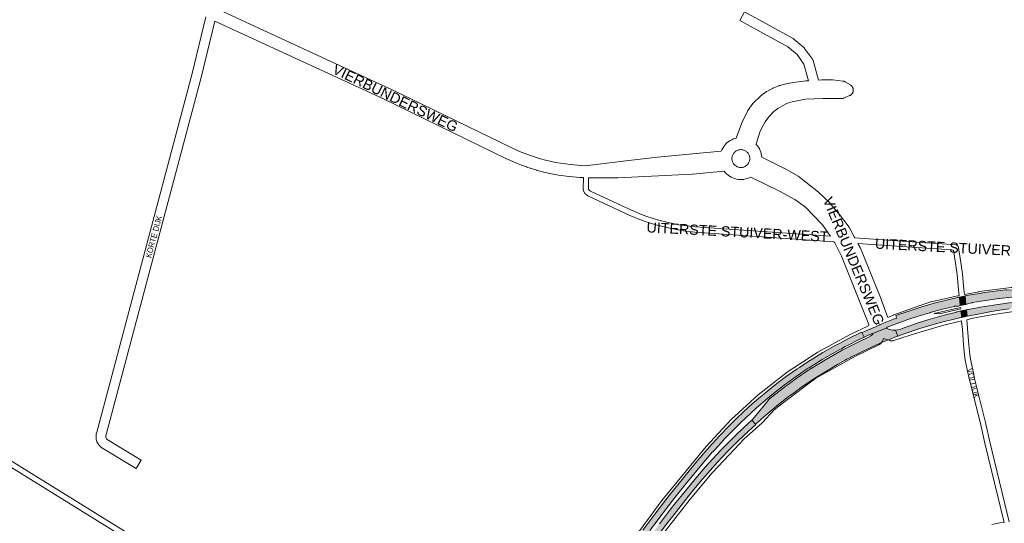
# Paper-space layout 'Layout1' of a CAD drawing. Header units: metres. Extents: x 123097 to 144122, y 392739 to 407589.
# Tile 46 of 256: x 125931 to 127243, y 401853 to 402524. Entities that reach past the tile are written whole.
import ezdxf
from ezdxf.enums import TextEntityAlignment as Align

# ---------------------------------------------------------------- set-up
doc = ezdxf.new("R2010")
doc.units = ezdxf.units.M
doc.header["$MEASUREMENT"] = 0
for name, color, linetype, lineweight in [('gs-anno-wegen algemeen tekst', 7, 'Continuous', 0), ('gs-knt-fietspaden', 7, 'Continuous', 0), ('gs-knt-hoofdweg', 7, 'Continuous', 0), ('gs-knt-wegen algemeen', 7, 'Continuous', 0), ('gs-vlk-plantopografie wegen algemeen', 7, 'Continuous', 0), ('ir-ARC-asfalt-hoofdwegen-te inspecteren', 5, 'Continuous', 0)]:
    doc.layers.add(name, color=color, linetype=linetype, lineweight=lineweight)
doc.styles.add('Style-Arial', font='arial.ttf')

psp = doc.layouts.get("Layout1")

# ---------------------------------------------------------------- hatches: boundary and pattern name
at = {"layer": 'ir-ARC-asfalt-hoofdwegen-te inspecteren', "linetype": 'Continuous', "lineweight": 13, "extrusion": (0, 0, -1)}
for points in [[(-127236.721, 402152.808), (-127253.192, 402154.594), (-127269.701, 402155.98), (-127280.992, 402156.742), (-127283.534, 402156.861), (-127283.188, 402164.271), (-127279.684, 402164.015), (-127278.13, 402163.977), (-127246.676, 402164.185), (-127244.69, 402164.131), (-127216.677, 402160.489), (-127210.132, 402159.505), (-127192.456, 402156.552), (-127190.923, 402156.235), (-127192.113, 402144.828), (-127194.861, 402145.398), (-127197.563, 402146.424), (-127200.365, 402147.134), (-127201.016, 402147.247), (-127218.415, 402150.233), (-127235.893, 402152.715)], [(-127181.746, 402154.336), (-127180.902, 402153.85), (-127164.386, 402150.003), (-127149.839, 402146.264), (-127133.549, 402141.586), (-127116.088, 402136.04), (-127098.769, 402130.063), (-127098.894, 402129.681), (-127099.948, 402126.891), (-127100.034, 402126.664), (-127099.742, 402126.511), (-127095.45, 402124.966), (-127082.189, 402119.784), (-127077.943, 402117.963), (-127077.248, 402117.665), (-127071.404, 402115.144), (-127060.945, 402110.631), (-127056.115, 402108.484), (-127053.551, 402107.516), (-127056.51, 402101.134), (-127064.252, 402104.723), (-127067.423, 402106.134), (-127067.791, 402106.147), (-127068.081, 402105.919), (-127086.573, 402113.717), (-127086.788, 402114.13), (-127087.176, 402114.388), (-127095.598, 402117.647), (-127112.558, 402123.843), (-127113.247, 402124.105), (-127128.511, 402129.157), (-127143.906, 402133.797), (-127144.632, 402134.001), (-127160.755, 402138.37), (-127177.004, 402142.242), (-127177.5, 402142.338), (-127179.682, 402142.628), (-127181.881, 402142.704), (-127184.655, 402143.28), (-127183.336, 402154.665)], [(-126743.267, 401782.749), (-126751.822, 401795.132), (-126760.418, 401807.487), (-126766.676, 401816.25), (-126772.99, 401824.977), (-126773.745, 401826.011), (-126777.65, 401831.344), (-126794.018, 401853.266), (-126803.139, 401865.138), (-126821.823, 401888.886), (-126831.395, 401900.624), (-126841.154, 401912.206), (-126850.996, 401923.445), (-126861.044, 401934.5), (-126874.439, 401948.701), (-126888.203, 401962.545), (-126902.327, 401976.021), (-126911.957, 401984.917), (-126911.714, 401985.153), (-126906.841, 401990.617), (-126906.688, 401990.737), (-126901.3, 401985.706), (-126895.882, 401980.702), (-126885.344, 401970.755), (-126875.08, 401960.527), (-126864.872, 401950.012), (-126854.848, 401939.322), (-126844.449, 401927.828), (-126834.254, 401916.152), (-126814.168, 401891.697), (-126805.568, 401880.956), (-126797.147, 401870.074), (-126790.358, 401861.214), (-126783.596, 401852.333), (-126767.529, 401830.688), (-126766.776, 401829.652), (-126747.983, 401803.311), (-126731.031, 401778.691), (-126714.481, 401753.873), (-126710.587, 401747.828), (-126708.099, 401744.036), (-126703.325, 401736.995), (-126698.505, 401730.463), (-126693.256, 401724.271), (-126692.766, 401724.515), (-126672.587, 401692.039), (-126673.206, 401691.648), (-126668.397, 401681.562), (-126663.013, 401671.771), (-126660.046, 401666.733), (-126629.465, 401617.395), (-126627.979, 401615.774), (-126627.511, 401615.014), (-126634.675, 401610.49), (-126636.275, 401611.06), (-126636.735, 401611.437), (-126638.4, 401614.108), (-126637.181, 401614.862), (-126637.329, 401615.397), (-126649.207, 401634.709), (-126654.465, 401643.153), (-126657.115, 401647.408), (-126665.032, 401660.252), (-126688.034, 401697.351), (-126694.414, 401707.752), (-126710.721, 401733.611), (-126718.65, 401746.007), (-126726.749, 401758.293)]]:
    psp.add_hatch(color=5, dxfattribs=at).paths.add_polyline_path(points, flags=0)
at = {"layer": 'ir-ARC-asfalt-hoofdwegen-te inspecteren', "linetype": 'Continuous', "lineweight": 13}
for points in [[(127192.851, 402137.754), (127193.763, 402129.018), (127196.556, 402129.626), (127231.128, 402136.348), (127249.556, 402139.123), (127276.516, 402142.314), (127295.145, 402143.979), (127313.153, 402145.143), (127336.57, 402146.152), (127356.953, 402146.685), (127400.251, 402146.808), (127444.883, 402146.013), (127532.541, 402143.781), (127572.752, 402142.773), (127572.961, 402150.389), (127556.655, 402150.827), (127532.793, 402151.426), (127444.921, 402153.684), (127400.55, 402154.449), (127357.012, 402154.354), (127335.56, 402153.778), (127313.351, 402152.781), (127294.677, 402151.549), (127271.233, 402149.389), (127253.086, 402147.238), (127234.499, 402144.596), (127211.383, 402140.941), (127195.665, 402138.111), (127195.628, 402138.346)], [(127098.244, 402110.491), (127101.154, 402102.597), (127109.713, 402105.752), (127130.824, 402112.703), (127154.786, 402120.011), (127183.579, 402126.801), (127186.491, 402127.435), (127185.478, 402136.181), (127182.625, 402135.573), (127179.904, 402134.919), (127179.673, 402134.56), (127163.152, 402130.295), (127141.547, 402124.21), (127128.303, 402120.064), (127107.177, 402112.666), (127104.292, 402111.592), (127101.3, 402110.864)], [(127031.354, 402070.542), (127033.556, 402071.725), (127038.287, 402074.218), (127038.748, 402074.462), (127051.516, 402080.962), (127064.475, 402087.073), (127076.875, 402092.668), (127081.854, 402094.774), (127091.036, 402098.578), (127099.471, 402101.977), (127101.154, 402102.597), (127098.244, 402110.491), (127094.316, 402110.596), (127090.468, 402111.39), (127086.819, 402112.848), (127086.584, 402113.251), (127086.573, 402113.717), (127068.081, 402105.919), (127068.153, 402105.558), (127067.975, 402105.235), (127065.31, 402102.937), (127062.269, 402101.166), (127050.206, 402095.393), (127036.177, 402088.467), (127032.382, 402086.458), (127027.192, 402083.711), (127024.982, 402082.542), (127023.981, 402082.012), (127003.973, 402070.663), (126980.269, 402055.848), (126967.04, 402046.885), (126950.241, 402034.743), (126931.143, 402019.858), (126929.705, 402018.463), (126929.132, 402017.82), (126928.382, 402016.978), (126908.234, 401992.145), (126906.841, 401990.617), (126911.714, 401985.153), (126917.638, 401990.556), (126918.732, 401991.509), (126922.872, 401995.2), (126933.893, 402004.553), (126940.209, 402009.688), (126955.295, 402021.523), (126963.431, 402027.61), (126971.692, 402033.528), (126986.658, 402043.72), (126995.242, 402049.326), (127003.952, 402054.735), (127020.773, 402064.653)], [(127027.771, 402095.146), (127022.563, 402092.429), (127020.346, 402091.273), (127018.861, 402090.498), (127001.571, 402080.684), (126987.996, 402072.387), (126982.627, 402069.106), (126970.23, 402060.914), (126967.082, 402058.833), (126951.221, 402047.72), (126936.246, 402036.32), (126922.538, 402025.361), (126918.273, 402021.851), (126907.067, 402012.277), (126896.148, 402002.377), (126885.68, 401992.435), (126875.443, 401982.256), (126864.485, 401970.756), (126853.784, 401959.017), (126844.151, 401948.172), (126834.67, 401937.194), (126815.505, 401913.962), (126796.47, 401890.233), (126778.608, 401867.195), (126761.407, 401844.207), (126757.207, 401838.453), (126756.454, 401837.418), (126750.607, 401829.332), (126744.798, 401821.22), (126727.892, 401797.018), (126711.251, 401772.517), (126694.888, 401747.44), (126679.224, 401722.41), (126656.246, 401685.332), (126633.541, 401648.422), (126623.659, 401632.733), (126619.985, 401626.975), (126619.219, 401626.028), (126618.013, 401626.699), (126616.402, 401624.05), (126616.293, 401623.766), (126616.256, 401623.465), (126616.44, 401621.784), (126623.705, 401617.327), (126624.809, 401619.838), (126638.715, 401642.193), (126656.301, 401670.709), (126663.526, 401681.427), (126671.19, 401691.836), (126671.968, 401692.429), (126672.587, 401692.039), (126692.766, 401724.515), (126692.276, 401724.758), (126695.405, 401731.901), (126699.071, 401738.784), (126703.492, 401746.383), (126709.401, 401755.516), (126715.351, 401764.619), (126726.813, 401781.641), (126735.307, 401794.106), (126752.681, 401818.875), (126757.683, 401825.8), (126762.707, 401832.713), (126763.462, 401833.747), (126770.59, 401843.472), (126788.55, 401867.353), (126802.726, 401885.609), (126820.917, 401908.332), (126840.101, 401931.505), (126854.511, 401948.471), (126854.841, 401948.241), (126857.929, 401951.745), (126861.049, 401955.231), (126865.951, 401960.65), (126870.903, 401966.017), (126883.525, 401979.123), (126891.026, 401986.589), (126898.69, 401993.889), (126913.133, 402006.985), (126927.722, 402019.501), (126933.229, 402024.475), (126949.853, 402037.407), (126965.661, 402048.783), (126981.802, 402059.682), (126983.132, 402060.545), (127000.278, 402071.229), (127017.752, 402081.368), (127023.873, 402084.631), (127026.079, 402085.807), (127031.261, 402088.57), (127035.307, 402090.727), (127049.663, 402097.96), (127056.51, 402101.134), (127053.551, 402107.516), (127053.529, 402107.508), (127053.467, 402107.698), (127053.465, 402107.702), (127051.956, 402107.225), (127036.498, 402099.699)]]:
    psp.add_hatch(color=5, dxfattribs=at).paths.add_polyline_path(points, flags=0)

# ---------------------------------------------------------------- linework, layer by layer
at = {"layer": 'gs-knt-fietspaden', "color": 7, "linetype": 'Continuous', "flags": 128}
for points in [[(126088.526, 401823.196), (124827.2, 402604.632), (124827.179, 402604.646), (124818.99, 402609.801), (124818.875, 402609.877), (124818.836, 402609.904), (124818.818, 402609.916), (124818.763, 402609.957), (124818.654, 402610.041), (124762.555, 402655.378), (124753.675, 402662.098), (124748.604, 402665.316)], [(124752.293, 402671.289), (124757.559, 402667.947), (124757.679, 402667.868), (124757.796, 402667.783), (124766.836, 402660.942), (124766.924, 402660.873), (124822.905, 402615.631), (124830.908, 402610.593), (126093.436, 401828.412), (126098.09, 401825.529), (126102.746, 401822.646), (126522.063, 401562.964), (126561.272, 401538.683)], [(127016.287, 402228.261), (126830.772, 402241.078), (126830.683, 402241.086), (126830.594, 402241.095), (126815.93, 402242.862), (126815.792, 402242.882), (126808.416, 402244.07), (126808.277, 402244.095), (126793.633, 402247.062), (126793.496, 402247.093), (126786.239, 402248.869), (126786.148, 402248.892), (126778.94, 402250.862), (126778.805, 402250.902), (126764.562, 402255.417), (126764.429, 402255.462), (126757.404, 402258.004), (126757.273, 402258.055), (126743.437, 402263.698), (126743.356, 402263.732), (126743.277, 402263.768), (126688.344, 402289.447), (126688.219, 402289.509), (126688.096, 402289.576), (126687.976, 402289.647), (126687.859, 402289.723), (126685.864, 402291.078), (126685.727, 402291.177), (126685.594, 402291.281), (126685.467, 402291.392), (126685.345, 402291.509), (126685.229, 402291.632), (126684.404, 402292.547), (126684.293, 402292.676), (126684.188, 402292.811), (126684.09, 402292.951), (126683.998, 402293.096), (126683.914, 402293.244), (126682.758, 402295.411), (126682.682, 402295.563), (126682.612, 402295.719), (126682.551, 402295.879), (126682.497, 402296.041), (126682.451, 402296.206), (126682.15, 402297.401), (126682.117, 402297.548), (126682.089, 402297.697), (126682.068, 402297.847), (126682.054, 402297.998), (126682.046, 402298.149), (126682.044, 402298.3), (126682.23, 402313.733)], [(126689.247, 402313.506), (126689.069, 402298.672), (126689.154, 402298.337), (126689.905, 402296.928), (126690.159, 402296.647), (126691.571, 402295.688), (126746.17, 402270.165), (126759.858, 402264.582), (126766.751, 402262.088), (126780.859, 402257.615), (126787.953, 402255.676), (126795.096, 402253.928), (126809.602, 402250.989), (126816.839, 402249.823), (126831.345, 402248.075), (127011.457, 402235.631)], [(127043.912, 402233.39), (127093.92, 402229.935), (127093.996, 402229.929), (127173.79, 402224.417), (127178.826, 402224.069), (127178.992, 402224.053), (127179.158, 402224.03), (127179.322, 402223.999), (127179.484, 402223.96), (127179.645, 402223.913), (127179.803, 402223.859), (127179.958, 402223.797), (127180.11, 402223.728), (127180.259, 402223.652), (127180.403, 402223.569), (127180.544, 402223.479), (127180.681, 402223.382), (127180.812, 402223.279), (127180.939, 402223.17), (127181.06, 402223.055), (127181.175, 402222.934), (127181.285, 402222.808), (127181.389, 402222.677), (127181.486, 402222.542), (127181.577, 402222.401), (127181.66, 402222.257), (127181.737, 402222.108), (127181.807, 402221.957), (127181.87, 402221.802), (127181.925, 402221.644), (127181.972, 402221.484), (127182.012, 402221.322), (127182.044, 402221.158), (127182.768, 402216.914), (127183.998, 402209.713), (127184.012, 402209.623), (127187.497, 402185.447), (127187.511, 402185.342), (127187.521, 402185.238), (127189.207, 402165.01), (127190.001, 402158.086)], [(127183.097, 402156.679), (127182.227, 402164.264), (127182.216, 402164.372), (127180.534, 402184.549), (127177.07, 402208.576), (127175.589, 402217.256), (127173.306, 402217.413), (127093.513, 402222.926), (127093.437, 402222.931), (127048.047, 402226.067)], [(127193.353, 402124.469), (127193.363, 402124.269), (127193.75, 402118.841), (127194.415, 402112.424), (127194.426, 402112.299), (127195.826, 402091.614), (127197.14, 402078.09), (127198.11, 402071.773), (127202.049, 402053.536), (127203.733, 402045.982), (127218.165, 401987.692), (127218.18, 401987.631), (127224.131, 401961.628), (127249.948, 401855.38)], [(127242.938, 401854.499), (127217.304, 401959.993), (127217.293, 401960.039), (127211.343, 401986.035), (127196.909, 402044.334), (127196.89, 402044.414), (127195.195, 402052.021), (127195.19, 402052.043), (127191.226, 402070.394), (127191.205, 402070.498), (127191.188, 402070.602), (127190.187, 402077.121), (127190.174, 402077.218), (127190.162, 402077.315), (127188.834, 402090.987), (127188.826, 402091.089), (127187.426, 402111.762), (127186.762, 402118.173), (127186.752, 402118.285), (127186.426, 402122.855)]]:
    psp.add_lwpolyline(points, dxfattribs=at)
at = {"layer": 'gs-knt-hoofdweg', "color": 7, "linetype": 'Continuous', "flags": 128}
for points in [[(126190.117, 402540.204), (126422.613, 402433.02), (126422.755, 402432.953), (126586.68, 402353.433), (126599.28, 402347.801), (126605.567, 402345.306), (126611.923, 402342.992), (126625.038, 402338.836), (126631.513, 402337.085), (126644.933, 402334.061), (126651.533, 402332.865), (126665.105, 402331), (126678.73, 402329.91), (126685.571, 402329.63), (126695.836, 402330.73), (126738.919, 402336.138), (126738.977, 402336.145), (126780.91, 402341.103), (126781.11, 402341.124), (126842.004, 402346.776), (126842.084, 402346.783), (126865.894, 402348.751), (126866.813, 402350.951), (126867.921, 402353.07), (126869.205, 402355.086), (126870.657, 402356.985), (126872.266, 402358.753), (126874.02, 402360.378), (126875.906, 402361.846), (126877.911, 402363.148), (126880.02, 402364.273), (126882.218, 402365.215), (126884.488, 402365.965), (126885.9, 402366.301), (126894.35, 402388.835), (126894.497, 402389.199), (126894.661, 402389.555), (126900.862, 402402.172), (126901.021, 402402.478), (126901.193, 402402.778), (126901.378, 402403.069), (126901.575, 402403.352), (126908.222, 402412.486), (126908.427, 402412.755), (126908.643, 402413.016), (126908.871, 402413.268), (126909.108, 402413.509), (126918.179, 402422.346), (126918.398, 402422.551), (126918.625, 402422.748), (126918.859, 402422.937), (126919.1, 402423.117), (126925.773, 402427.903), (126926.036, 402428.084), (126926.306, 402428.254), (126926.582, 402428.413), (126934.138, 402432.566), (126934.473, 402432.74), (126934.816, 402432.898), (126935.165, 402433.04), (126943.664, 402436.25), (126943.911, 402436.339), (126944.162, 402436.42), (126944.415, 402436.492), (126950.174, 402438.04), (126950.372, 402438.091), (126950.572, 402438.137), (126956.765, 402439.466), (126957.053, 402439.522), (126957.343, 402439.568), (126962.487, 402440.283), (126978.505, 402442.511), (126978.821, 402442.548), (126979.138, 402442.573), (126982.324, 402442.76)], [(126682.23, 402313.733), (126677.918, 402313.91), (126677.607, 402313.929), (126663.601, 402315.05), (126663.375, 402315.071), (126663.15, 402315.099), (126649.184, 402317.018), (126648.847, 402317.071), (126641.911, 402318.327), (126641.577, 402318.395), (126627.825, 402321.494), (126627.494, 402321.576), (126620.689, 402323.417), (126620.362, 402323.513), (126606.923, 402327.771), (126606.601, 402327.881), (126599.978, 402330.293), (126599.765, 402330.374), (126593.212, 402332.974), (126592.899, 402333.106), (126580.029, 402338.858), (126579.801, 402338.964), (126415.834, 402418.505), (126190.864, 402522.219)], [(126995.612, 402443.541), (127000.123, 402443.806), (127000.334, 402443.816), (127000.544, 402443.82), (127013.939, 402443.901), (127014.247, 402443.897), (127014.555, 402443.881), (127014.862, 402443.853), (127027.915, 402442.418), (127028.295, 402442.367), (127028.671, 402442.298), (127029.044, 402442.211), (127029.412, 402442.107), (127029.775, 402441.985), (127030.131, 402441.845), (127030.481, 402441.689), (127030.823, 402441.517), (127031.155, 402441.328), (127038.047, 402437.201), (127038.377, 402436.992), (127038.696, 402436.767), (127039.004, 402436.527), (127039.301, 402436.273), (127039.584, 402436.004), (127039.854, 402435.721), (127040.11, 402435.426), (127040.351, 402435.119), (127040.577, 402434.8), (127040.787, 402434.471), (127040.981, 402434.132), (127041.158, 402433.784), (127041.318, 402433.427), (127041.46, 402433.063), (127041.584, 402432.693), (127041.69, 402432.317), (127041.778, 402431.936), (127041.847, 402431.552), (127041.897, 402431.164), (127041.929, 402430.775), (127041.941, 402430.385), (127041.934, 402429.994), (127041.908, 402429.604), (127041.863, 402429.216), (127041.8, 402428.831), (127041.717, 402428.449), (127041.616, 402428.071), (127041.497, 402427.699), (127041.36, 402427.334), (127041.205, 402426.975), (127041.033, 402426.624), (127040.844, 402426.283), (127040.638, 402425.95), (127040.417, 402425.629), (127040.18, 402425.318), (127039.928, 402425.019), (127039.662, 402424.733), (127039.383, 402424.46), (127039.09, 402424.202), (127038.785, 402423.957), (127038.469, 402423.728), (127038.141, 402423.515), (127037.804, 402423.318), (127037.458, 402423.137), (127037.103, 402422.974), (127029.516, 402419.702), (127029.176, 402419.564), (127028.831, 402419.443), (127028.48, 402419.337), (127028.124, 402419.247), (127027.765, 402419.174), (127027.403, 402419.117), (127027.039, 402419.077), (127026.673, 402419.054), (127026.307, 402419.047), (127001.2, 402419.164), (126978.42, 402418.089), (126960.439, 402414.824), (126956.655, 402413.66), (126952.322, 402411.96), (126947.453, 402409.575), (126941.277, 402405.741), (126936.165, 402401.708), (126929.465, 402394.783), (126924.514, 402387.961), (126919.301, 402378.157), (126917.466, 402374.151), (126912.309, 402358.339), (126912.698, 402357.948), (126914.222, 402356.135), (126915.587, 402354.2), (126916.783, 402352.155), (126917.802, 402350.017), (126918.635, 402347.8), (126919.278, 402345.521), (126919.726, 402343.195), (126919.974, 402340.846), (126949.477, 402326.425), (126949.725, 402326.298), (126949.969, 402326.163), (126969.225, 402315.027), (126969.552, 402314.827), (126969.869, 402314.612), (126970.175, 402314.383), (126995.812, 402294.166), (126996.019, 402293.996), (126996.221, 402293.82), (126996.417, 402293.637), (127010.544, 402279.992), (127010.801, 402279.732), (127011.047, 402279.46), (127023.375, 402265.153), (127023.568, 402264.92), (127023.752, 402264.68), (127036.269, 402247.719), (127036.448, 402247.467), (127036.617, 402247.208), (127036.776, 402246.942), (127036.924, 402246.671), (127043.149, 402234.751), (127043.842, 402233.51), (127043.912, 402233.39)], [(126891.036, 402327.219), (126892.07, 402327.171), (126893.105, 402327.214), (126894.131, 402327.346), (126895.143, 402327.567), (126896.131, 402327.875), (126897.089, 402328.268), (126898.009, 402328.742), (126898.885, 402329.295), (126899.709, 402329.922), (126899.713, 402329.926), (126900.505, 402330.646), (126901.228, 402331.434), (126901.877, 402332.283), (126902.448, 402333.188), (126902.935, 402334.14), (126903.335, 402335.132), (126903.644, 402336.156), (126903.86, 402337.204), (126903.981, 402338.255), (126904.008, 402339.312), (126903.941, 402340.367), (126903.78, 402341.412), (126903.528, 402342.438), (126903.186, 402343.438), (126902.756, 402344.404), (126902.243, 402345.328), (126901.649, 402346.203), (126900.98, 402347.022), (126900.242, 402347.778), (126899.439, 402348.466), (126898.578, 402349.08), (126897.706, 402349.593), (126896.794, 402350.03), (126895.849, 402350.39), (126894.876, 402350.668), (126893.884, 402350.864), (126892.878, 402350.976), (126891.867, 402351.002), (126890.858, 402350.939), (126889.858, 402350.79), (126888.874, 402350.557), (126887.914, 402350.241), (126886.984, 402349.846), (126886.09, 402349.373), (126885.24, 402348.826), (126884.439, 402348.209), (126883.694, 402347.526), (126883.008, 402346.783), (126882.389, 402345.984), (126881.839, 402345.136), (126881.363, 402344.244), (126880.964, 402343.315), (126880.645, 402342.356), (126880.409, 402341.373), (126880.257, 402340.373), (126880.256, 402340.369), (126880.256, 402340.364), (126880.187, 402339.29), (126880.217, 402338.215), (126880.345, 402337.146), (126880.57, 402336.094), (126880.892, 402335.067), (126881.306, 402334.074), (126881.313, 402334.057), (126881.321, 402334.041), (126881.799, 402333.122), (126882.355, 402332.249), (126882.985, 402331.427), (126883.683, 402330.663), (126884.443, 402329.965), (126884.447, 402329.962), (126885.267, 402329.331), (126886.139, 402328.774), (126887.057, 402328.294), (126888.013, 402327.896), (126888.999, 402327.583), (126890.01, 402327.357), (126891.036, 402327.219)], [(127011.457, 402235.631), (127009.011, 402239.364), (127001.112, 402251.021), (126978.091, 402274.415), (126963.993, 402284.519), (126943.567, 402295.898), (126905.445, 402314.548), (126903.222, 402313.462), (126900.906, 402312.576), (126898.52, 402311.899), (126896.085, 402311.437), (126893.617, 402311.193), (126891.137, 402311.168), (126888.665, 402311.364), (126886.221, 402311.778), (126883.822, 402312.407), (126881.489, 402313.247), (126879.24, 402314.291), (126877.092, 402315.53), (126875.062, 402316.955), (126873.168, 402318.554), (126871.422, 402320.316), (126869.844, 402322.22), (126827.763, 402318.308), (126827.421, 402318.284), (126728.308, 402313.343), (126728.108, 402313.336), (126727.909, 402313.333), (126696.361, 402313.333), (126696.164, 402313.335), (126689.247, 402313.506)], [(127062.061, 402116.231), (127062.501, 402117.136), (127062.669, 402117.815), (127062.656, 402118.263), (127026.145, 402209.144), (127017.208, 402226.747), (127016.705, 402227.623), (127016.287, 402228.261)], [(127048.047, 402226.067), (127051.075, 402220.458), (127051.207, 402220.201), (127051.331, 402219.939), (127051.445, 402219.673), (127079.073, 402151.809), (127079.197, 402151.483), (127087.832, 402127.306)], [(127190.001, 402158.086), (127209.251, 402161.764), (127209.491, 402161.806), (127209.732, 402161.841), (127252.4, 402167.33), (127252.763, 402167.368), (127253.128, 402167.39), (127314.163, 402169.63), (127314.256, 402169.632), (127376.858, 402171.201), (127377.059, 402171.204), (127422.975, 402171.204)], [(127087.832, 402127.306), (127095.515, 402130.683), (127095.796, 402130.8), (127096.081, 402130.907), (127145.046, 402148.121), (127145.346, 402148.219), (127145.65, 402148.306), (127145.956, 402148.381), (127183.097, 402156.679)], [(127149.976, 402132.864), (127156.594, 402132.334), (127156.843, 402132.405), (127157.097, 402132.469), (127185.117, 402138.999), (127184.926, 402140.673), (127149.976, 402132.864)], [(127934.749, 402128.779), (127855.681, 402130.018), (127855.596, 402130.02), (127758.512, 402132.576), (127758.239, 402132.588), (127725.759, 402134.553), (127627.086, 402136.757), (127627.04, 402136.758), (127506.983, 402140.127), (127430.799, 402141.866), (127334.63, 402141.866), (127312.049, 402140.49), (127293.343, 402139.104), (127272.382, 402137.261), (127253.014, 402134.968), (127226.084, 402130.824), (127201.417, 402126.348), (127193.353, 402124.469)], [(126561.272, 401538.683), (126680.129, 401730.662), (126680.142, 401730.684), (126731.46, 401808.461), (126786.705, 401883.5), (126845.729, 401955.603), (126879.149, 401991.366), (126915.313, 402024.353), (126953.989, 402054.354), (126994.932, 402081.178), (127037.882, 402104.655), (127037.982, 402104.704), (127062.061, 402116.231)], [(127186.426, 402122.855), (127160.988, 402116.926), (127117.992, 402103.898), (127095.73, 402096.701), (127095.357, 402096.591), (127094.979, 402096.498), (127094.597, 402096.424), (127094.211, 402096.369), (127093.824, 402096.332), (127093.435, 402096.315), (127093.046, 402096.316), (127092.658, 402096.336), (127092.27, 402096.375), (127091.886, 402096.433), (127091.504, 402096.509), (127091.127, 402096.604), (127090.754, 402096.717), (127082.171, 402099.551), (127080.869, 402096.017), (127080.729, 402095.664), (127080.573, 402095.318), (127080.4, 402094.98), (127080.212, 402094.65), (127080.008, 402094.329), (127079.789, 402094.019), (127079.556, 402093.719), (127079.309, 402093.431), (127079.048, 402093.155), (127078.775, 402092.891), (127078.489, 402092.641), (127078.192, 402092.404), (127077.884, 402092.182), (127077.566, 402091.974), (127077.238, 402091.782), (127076.902, 402091.606), (127044.068, 402075.38), (126992.121, 402046.4), (126948.911, 402014.332), (126936.31, 402004.449), (126920.799, 401987.546), (126920.586, 401987.323), (126920.365, 401987.109), (126911.722, 401979.034), (126911.572, 401978.897), (126896.611, 401965.615), (126876.837, 401945.085), (126853.751, 401920.294), (126824.343, 401885.409), (126791.178, 401842.971)]]:
    psp.add_lwpolyline(points, dxfattribs=at)
at = {"layer": 'gs-knt-wegen algemeen', "color": 7, "linetype": 'Continuous', "flags": 128}
for points in [[(126982.324, 402442.76), (126976.214, 402464.989), (126967.085, 402477.643), (126954.817, 402487.89), (126890.669, 402523.037, -0.37050996), (126890.666, 402523.05), (126896.913, 402534.452, -0.37650602)], [(126190.864, 402522.219), (126173.19, 402449.095), (126173.153, 402448.951), (126045.688, 401969.818), (126045.574, 401969.23), (126045.588, 401967.815), (126045.918, 401966.67), (126046.54, 401965.654), (126047.558, 401964.703), (126092.837, 401937.404, -0.38567092), (126092.84, 401937.39), (126086.127, 401926.257)]]:
    psp.add_lwpolyline(points, format="xyb", dxfattribs=at)
for points in [[(126896.925, 402534.455), (126961.631, 402499.003), (126961.905, 402498.844), (126962.171, 402498.672), (126962.428, 402498.487), (126962.676, 402498.29), (126976.059, 402487.111), (126976.264, 402486.933), (126976.461, 402486.747), (126976.65, 402486.552), (126976.83, 402486.35), (126977.002, 402486.14), (126977.165, 402485.924), (126987.46, 402471.655), (126987.624, 402471.416), (126987.778, 402471.169), (126987.92, 402470.917), (126988.052, 402470.658), (126988.171, 402470.393), (126988.279, 402470.124), (126988.374, 402469.85), (126988.457, 402469.572), (126995.612, 402443.541)], [(126086.127, 401926.257), (126086.123, 401926.254), (126086.114, 401926.254), (126040.252, 401953.905), (126040.022, 401954.05), (126039.799, 401954.204), (126039.582, 401954.368), (126039.372, 401954.541), (126039.17, 401954.722), (126037.008, 401956.741), (126036.798, 401956.946), (126036.598, 401957.159), (126036.408, 401957.382), (126036.228, 401957.613), (126036.059, 401957.852), (126035.9, 401958.098), (126034.354, 401960.621), (126034.207, 401960.874), (126034.071, 401961.133), (126033.947, 401961.398), (126033.835, 401961.669), (126033.735, 401961.944), (126033.648, 401962.224), (126032.831, 401965.067), (126032.757, 401965.35), (126032.695, 401965.635), (126032.647, 401965.923), (126032.611, 401966.213), (126032.588, 401966.505), (126032.578, 401966.797), (126032.547, 401969.755), (126032.55, 401970.019), (126032.563, 401970.282), (126032.587, 401970.545), (126032.622, 401970.806), (126032.667, 401971.066), (126032.95, 401972.521), (126032.996, 401972.737), (126033.049, 401972.952), (126160.552, 402452.227), (126178.814, 402527.785)], [(127226.703, 401851.791), (127237.248, 401853.771), (127237.442, 401853.805), (127237.636, 401853.832), (127242.938, 401854.499)]]:
    psp.add_lwpolyline(points, dxfattribs=at)
at = {"layer": 'gs-vlk-plantopografie wegen algemeen', "color": 7, "linetype": 'Continuous', "flags": 128}
for points in [[(126088.526, 401823.196), (124827.2, 402604.632), (124827.179, 402604.646), (124818.99, 402609.801), (124818.875, 402609.877), (124818.836, 402609.904), (124818.818, 402609.916), (124818.763, 402609.957), (124818.654, 402610.041), (124762.555, 402655.378), (124753.675, 402662.098), (124748.604, 402665.316)], [(124752.293, 402671.289), (124757.559, 402667.947), (124757.679, 402667.868), (124757.796, 402667.783), (124766.836, 402660.942), (124766.924, 402660.873), (124822.905, 402615.631), (124830.908, 402610.593), (126093.436, 401828.412), (126098.09, 401825.529), (126102.746, 401822.646), (126522.063, 401562.964), (126561.272, 401538.683)], [(127193.353, 402124.469), (127193.363, 402124.269), (127193.75, 402118.841), (127194.415, 402112.424), (127194.426, 402112.299), (127195.826, 402091.614), (127197.14, 402078.09), (127198.11, 402071.773), (127202.049, 402053.536), (127203.733, 402045.982), (127218.165, 401987.692), (127218.18, 401987.631), (127224.131, 401961.628), (127249.948, 401855.38)], [(127242.938, 401854.499), (127217.304, 401959.993), (127217.293, 401960.039), (127211.343, 401986.035), (127196.909, 402044.334), (127196.89, 402044.414), (127195.195, 402052.021), (127195.19, 402052.043), (127191.226, 402070.394), (127191.205, 402070.498), (127191.188, 402070.602), (127190.187, 402077.121), (127190.174, 402077.218), (127190.162, 402077.315), (127188.834, 402090.987), (127188.826, 402091.089), (127187.426, 402111.762), (127186.762, 402118.173), (127186.752, 402118.285), (127186.426, 402122.855)]]:
    psp.add_lwpolyline(points, dxfattribs=at)
at = {"layer": 'ir-ARC-asfalt-hoofdwegen-te inspecteren', "color": 5, "linetype": 'Continuous', "lineweight": 13}
for points in [[(127236.721, 402152.808), (127253.192, 402154.594), (127269.701, 402155.98), (127280.992, 402156.742), (127283.534, 402156.861), (127283.188, 402164.271), (127279.684, 402164.015), (127278.13, 402163.977), (127246.676, 402164.185), (127244.69, 402164.131), (127216.677, 402160.489), (127210.132, 402159.505), (127192.456, 402156.552), (127190.923, 402156.235), (127192.113, 402144.828), (127194.861, 402145.398), (127197.563, 402146.424), (127200.365, 402147.134), (127201.016, 402147.247), (127218.415, 402150.233), (127235.893, 402152.715)], [(127181.746, 402154.336), (127180.902, 402153.85), (127164.386, 402150.003), (127149.839, 402146.264), (127133.549, 402141.586), (127116.088, 402136.04), (127098.769, 402130.063), (127098.894, 402129.681), (127099.948, 402126.891), (127100.034, 402126.664), (127099.742, 402126.511), (127095.45, 402124.966), (127082.189, 402119.784), (127077.943, 402117.963), (127077.248, 402117.665), (127071.404, 402115.144), (127060.945, 402110.631), (127056.115, 402108.484), (127053.551, 402107.516), (127056.51, 402101.134), (127064.252, 402104.723), (127067.423, 402106.134), (127067.791, 402106.147), (127068.081, 402105.919), (127086.573, 402113.717), (127086.788, 402114.13), (127087.176, 402114.388), (127095.598, 402117.647), (127112.558, 402123.843), (127113.247, 402124.105), (127128.511, 402129.157), (127143.906, 402133.797), (127144.632, 402134.001), (127160.755, 402138.37), (127177.004, 402142.242), (127177.5, 402142.338), (127179.682, 402142.628), (127181.881, 402142.704), (127184.655, 402143.28), (127183.336, 402154.665)], [(127098.244, 402110.491), (127101.154, 402102.597), (127109.713, 402105.752), (127130.824, 402112.703), (127154.786, 402120.011), (127183.579, 402126.801), (127186.491, 402127.435), (127185.478, 402136.181), (127182.625, 402135.573), (127179.904, 402134.919), (127179.673, 402134.56), (127163.152, 402130.295), (127141.547, 402124.21), (127128.303, 402120.064), (127107.177, 402112.666), (127104.292, 402111.592), (127101.3, 402110.864)], [(127031.354, 402070.542), (127033.556, 402071.725), (127038.287, 402074.218), (127038.748, 402074.462), (127051.516, 402080.962), (127064.475, 402087.073), (127076.875, 402092.668), (127081.854, 402094.774), (127091.036, 402098.578), (127099.471, 402101.977), (127101.154, 402102.597), (127098.244, 402110.491), (127094.316, 402110.596), (127090.468, 402111.39), (127086.819, 402112.848), (127086.584, 402113.251), (127086.573, 402113.717), (127068.081, 402105.919), (127068.153, 402105.558), (127067.975, 402105.235), (127065.31, 402102.937), (127062.269, 402101.166), (127050.206, 402095.393), (127036.177, 402088.467), (127032.382, 402086.458), (127027.192, 402083.711), (127024.982, 402082.542), (127023.981, 402082.012), (127003.973, 402070.663), (126980.269, 402055.848), (126967.04, 402046.885), (126950.241, 402034.743), (126931.143, 402019.858), (126929.705, 402018.463), (126929.132, 402017.82), (126928.382, 402016.978), (126908.234, 401992.145), (126906.841, 401990.617), (126911.714, 401985.153), (126917.638, 401990.556), (126918.732, 401991.509), (126922.872, 401995.2), (126933.893, 402004.553), (126940.209, 402009.688), (126955.295, 402021.523), (126963.431, 402027.61), (126971.692, 402033.528), (126986.658, 402043.72), (126995.242, 402049.326), (127003.952, 402054.735), (127020.773, 402064.653)]]:
    psp.add_lwpolyline(points, close=True, dxfattribs=at)
at = {"layer": 'ir-ARC-asfalt-hoofdwegen-te inspecteren', "color": 5, "linetype": 'Continuous', "lineweight": 13, "flags": 128}
for points in [[(127190.923, 402156.235), (127183.336, 402154.665), (127184.655, 402143.28), (127192.113, 402144.828)], [(127192.851, 402137.754), (127185.478, 402136.181), (127186.491, 402127.435), (127193.763, 402129.018)]]:
    psp.add_lwpolyline(points, close=True, dxfattribs=at)
at = {"layer": 'ir-ARC-asfalt-hoofdwegen-te inspecteren', "color": 5, "linetype": 'Continuous', "lineweight": 13}
for points in [[(127253.086, 402147.238), (127234.499, 402144.596), (127211.383, 402140.941), (127195.665, 402138.111), (127195.628, 402138.346), (127192.851, 402137.754), (127193.763, 402129.018), (127196.556, 402129.626), (127231.128, 402136.348), (127249.556, 402139.123)], [(126770.59, 401843.472), (126788.55, 401867.353), (126802.726, 401885.609), (126820.917, 401908.332), (126840.101, 401931.505), (126854.511, 401948.471), (126854.841, 401948.241), (126857.929, 401951.745), (126861.049, 401955.231), (126865.951, 401960.65), (126870.903, 401966.017), (126883.525, 401979.123), (126891.026, 401986.589), (126898.69, 401993.889), (126913.133, 402006.985), (126927.722, 402019.501), (126933.229, 402024.475), (126949.853, 402037.407), (126965.661, 402048.783), (126981.802, 402059.682), (126983.132, 402060.545), (127000.278, 402071.229), (127017.752, 402081.368), (127023.873, 402084.631), (127026.079, 402085.807), (127031.261, 402088.57), (127035.307, 402090.727), (127049.663, 402097.96), (127056.51, 402101.134), (127053.551, 402107.516), (127053.529, 402107.508), (127053.467, 402107.698), (127053.465, 402107.702), (127051.956, 402107.225), (127036.498, 402099.699), (127027.771, 402095.146), (127022.563, 402092.429), (127020.346, 402091.273), (127018.861, 402090.498), (127001.571, 402080.684), (126987.996, 402072.387), (126982.627, 402069.106), (126970.23, 402060.914), (126967.082, 402058.833), (126951.221, 402047.72), (126936.246, 402036.32), (126922.538, 402025.361), (126918.273, 402021.851), (126907.067, 402012.277), (126896.148, 402002.377), (126885.68, 401992.435), (126875.443, 401982.256), (126864.485, 401970.756), (126853.784, 401959.017), (126844.151, 401948.172), (126834.67, 401937.194), (126815.505, 401913.962), (126796.47, 401890.233), (126778.608, 401867.195), (126761.407, 401844.207)], [(126777.65, 401831.344), (126794.018, 401853.266), (126803.139, 401865.138), (126821.823, 401888.886), (126831.395, 401900.624), (126841.154, 401912.206), (126850.996, 401923.445), (126861.044, 401934.5), (126874.439, 401948.701), (126888.203, 401962.545), (126902.327, 401976.021), (126911.957, 401984.917), (126911.714, 401985.153), (126906.841, 401990.617), (126906.688, 401990.737), (126901.3, 401985.706), (126895.882, 401980.702), (126885.344, 401970.755), (126875.08, 401960.527), (126864.872, 401950.012), (126854.848, 401939.322), (126844.449, 401927.828), (126834.254, 401916.152), (126814.168, 401891.697), (126805.568, 401880.956), (126797.147, 401870.074), (126790.358, 401861.214), (126783.596, 401852.333)]]:
    psp.add_lwpolyline(points, dxfattribs=at)
for points in [[(127190.923, 402156.235), (127183.336, 402154.665), (127192.113, 402144.828), (127184.655, 402143.28)], [(127192.851, 402137.754), (127185.478, 402136.181), (127193.763, 402129.018), (127186.491, 402127.435)]]:
    psp.add_solid(points, dxfattribs=at)

# ---------------------------------------------------------------- texts
at = {"layer": 'gs-anno-wegen algemeen tekst', "color": 7, "style": 'Style-Arial'}
for s, rotation, p in [('VIERBUNDERSWEG', 334.181886, (126431.6, 402419.774)), ('VIERBUNDERSWEG', 292.62687, (127042.476, 402202.563)), ('UITERSTE STUIVER-WEST', 356.992586, (126887.649, 402241.328)), ('UITERSTE STUIVER-OOST', 356.992586, (127191.601, 402219.648))]:
    psp.add_text(s, height=13.6, rotation=rotation, dxfattribs=at).set_placement(p, align=Align.MIDDLE_CENTER)
at = {"layer": 'gs-anno-wegen algemeen tekst', "color": 7, "style": 'Style-Arial', "width": 0.909091}
for s, rotation, p in [('KORTE DIJK', 75.052711, (126109.639, 402235.064)), ('VOLDIJK', 283.914892, (127201.646, 402039.77))]:
    psp.add_text(s, height=7.7, rotation=rotation, dxfattribs=at).set_placement(p, align=Align.MIDDLE_CENTER)

doc.saveas('drawing.dxf')
